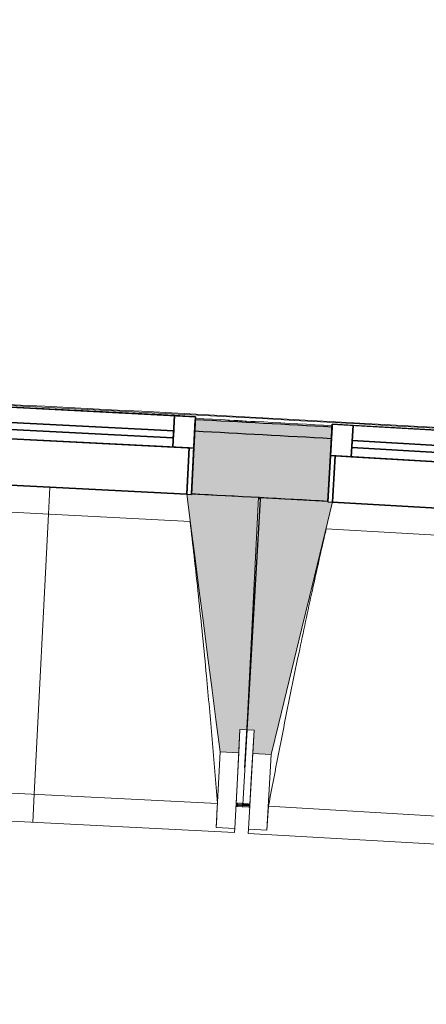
# Model space of a CAD drawing. Header units: centimetres. Extents: x -3926 to 10306, y -31136 to 469.
# Tile 33 of 148: x -1467 to -1380, y -2181 to -1969. Entities that reach past the tile are written whole.
import ezdxf

# ---------------------------------------------------------------- set-up
doc = ezdxf.new("R2010")
doc.units = ezdxf.units.CM
doc.linetypes.add('Tiret_2_', pattern=[0.25, 0.125, -0.125])
for name, color, linetype, lineweight in [('0-1', 7, 'Continuous', 5), ('COTGEN', 7, 'Continuous', 30), ('COTGEN-50', 7, 'Continuous', 30), ('MENUISERIES', 7, 'Continuous', 18), ('MENUISERIES-1', 7, 'Continuous', 25), ('MUR', 7, 'Continuous', 25), ('OSSATURE', 7, 'Continuous', 18), ('OSSATURE_C', 7, 'Continuous', 18), ('SERRU', 7, 'Continuous', 18), ('SERRU-traverse', 7, 'Continuous', 18), ('SOL', 7, 'Continuous', 25), ('Z', 7, 'Continuous', 18)]:
    doc.layers.add(name, color=color, linetype=linetype, lineweight=lineweight)
doc.layers.add('A-ANNO-NPLT', color=7, linetype='Continuous', lineweight=25, plot=False)
for name, color, linetype, lineweight, true_color in [('A-GLAZ-GLAS', 7, 'Continuous', 25, 0x5c63b1), ('ANNOTATIONS-6', 4, 'Tiret_2_', 100, 0x00ffff), ('HACHURE_C-1', 6, 'Continuous', 25, 0xff00ff), ('HACHURE_C-2', 6, 'Continuous', 5, 0xff00ff), ('MENUISERIES-2', 7, 'Continuous', 25, 0x5c63b1), ('MUR_C-1', 6, 'Continuous', 25, 0xff00ff), ('OSSATURE-1', 7, 'Continuous', 5, 0x787878), ('OSSATURE-2', 5, 'Continuous', 25, 0x0000ff)]:
    doc.layers.add(name, color=color, linetype=linetype, lineweight=lineweight, true_color=true_color)
doc.styles.add('Trebuchet MS_1', font='trebuc.ttf', dxfattribs={"height": 12})
doc.dimstyles.new('Cotes_linéaires', dxfattribs={"dimscale": 30.48, "dimtxt": 12.371411, "dimasz": 0.520833, "dimexe": 0.328084, "dimexo": 0, "dimgap": 0.246063, "dimtad": 1, "dimlfac": 0.01, "dimrnd": 0.01, "dimzin": 0, "dimdsep": 46, "dimtxsty": 'Trebuchet MS_1', "dimblk1": 'OBLIQUE', "dimblk2": 'OBLIQUE', "dimsah": 1, "dimcen": 0.09, "dimazin": 0, "dimtfac": 1, "dimtdec": 4, "dimtix": 1, "dimtmove": 0, "dimatfit": 3, "dimfxl": 1, "dimtvp": 1, "dimtfill": 1, "dimtolj": 1, "dimtzin": 0, "dimarcsym": 2})

# ---------------------------------------------------------------- blocks, each defined once
blk = doc.blocks.new('XXX_VIDE FENETRE - 590-389517-2021_015_1113_DCE_1_100_N0_cloison')
at = {"layer": 'A-ANNO-NPLT'}
for p, q in [((-30.51, 0), (-30.51, -10)), ((-29.51, 0), (-30.51, 0)), ((-29.51, -10), (-29.51, 0)), ((30.51, 0), (29.51, 0)), ((29.51, 0), (29.51, -10)), ((30.51, -10), (30.51, 0)), ((-30.51, -10), (-29.51, -10)), ((-26.01, -10), (-30.51, -10)), ((-30.51, -10), (-30.51, -16.75)), ((-26.01, -16.75), (-26.01, -10)), ((26.01, -10), (26.01, -16.75)), ((30.51, -10), (26.01, -10)), ((29.51, -10), (30.51, -10)), ((30.51, -16.75), (30.51, -10)), ((-30.51, -16.75), (-26.01, -16.75)), ((26.01, -16.75), (30.51, -16.75))]:
    blk.add_line(p, q, dxfattribs=at)
at = {"layer": 'A-GLAZ-GLAS'}
for p, q in [((26.01, -12), (-26.01, -12)), ((-26.01, -12), (-26.01, -13.5)), ((26.01, -13.5), (26.01, -12)), ((-26.01, -13.5), (26.01, -13.5))]:
    blk.add_line(p, q, dxfattribs=at)
at = {"layer": 'MENUISERIES-1'}
for p, q in [((-29.51, 0), (29.51, 0)), ((29.51, 0), (-29.51, 0)), ((-30.51, -10), (-30.51, -0.07)), ((-29.51, -0.07), (-29.51, -10)), ((29.51, -10), (29.51, -0.07)), ((30.51, -0.07), (30.51, -10)), ((30.51, -10), (-30.51, -10)), ((-30.51, -16.75), (-30.51, -10)), ((-30.51, -10), (30.51, -10)), ((-29.51, -10), (29.51, -10)), ((-26.01, -10), (-26.01, -16.75)), ((26.01, -10), (-26.01, -10)), ((26.01, -16.75), (26.01, -10)), ((30.51, -10), (30.51, -16.75)), ((30.51, -16.75), (-30.51, -16.75)), ((-26.01, -16.75), (26.01, -16.75))]:
    blk.add_line(p, q, dxfattribs=at)
at = {"layer": 'MENUISERIES-2'}
for p, q in [((-26.01, -13.5), (-26.01, -12)), ((-26.01, -12), (26.01, -12)), ((26.01, -12), (26.01, -13.5)), ((26.01, -13.5), (-26.01, -13.5))]:
    blk.add_line(p, q, dxfattribs=at)
blk = doc.blocks.new('Garde-corps - Garde-corps-508221-2021_015_1113_DCE_1_100_N0_cloison')
at = {"layer": 'SERRU-traverse'}
for p, q in [((-1416.32, -2055.34), (-1422.43, -2054.94)), ((-1400.05, -2056.44), (-1400.51, -2056.41)), ((-1400.51, -2056.41), (-1400.05, -2056.44))]:
    blk.add_line(p, q, dxfattribs=at)
for radius, start, end in [(13044.68, 85.301593, 87.259515), (13044.86, 85.791063, 87.258723), (13043.97, 86.825999, 86.955563)]:
    blk.add_arc((-2122.26, -15080.1), radius, start, end, dxfattribs=at)
blk = doc.blocks.new('B02_ARC_rvt-1-2021_015_1113_DCE_1_100_N0_cloison')
at = {"layer": 'HACHURE_C-1'}
h = blk.add_hatch(color=256, dxfattribs=at)
h.paths.add_polyline_path([(-1055.15, -2096.21), (-1054.05, -2082.75), (-1068.54, -2081.57), (-1069.6, -2095.03), (-1061.29, -2095.7)])
h.paths.add_polyline_path([(-1130.43, -2090.24), (-1129.37, -2076.78), (-1158.42, -2074.6), (-1159.38, -2088.06), (-1130.44, -2090.24)])
h.paths.add_polyline_path([(-1220.25, -2083.69), (-1219.28, -2070.23), (-1248.86, -2068.21), (-1249.74, -2081.68), (-1220.26, -2083.69)])
h.paths.add_polyline_path([(-1310.63, -2077.74), (-1309.76, -2064.27), (-1339.28, -2062.46), (-1340.06, -2075.93), (-1310.63, -2077.74)])
h.paths.add_polyline_path([(-1400.97, -2072.41), (-1400.2, -2058.94), (-1429.63, -2057.34), (-1430.31, -2070.82), (-1400.98, -2072.41)])
h.paths.add_polyline_path([(-1491.26, -2067.72), (-1490.57, -2054.24), (-1520.06, -2052.84), (-1520.66, -2066.33), (-1491.26, -2067.72)])
h.paths.add_polyline_path([(-1581.62, -2063.65), (-1581.03, -2050.17), (-1610.53, -2048.97), (-1611.03, -2062.46), (-1581.62, -2063.65)])
h.paths.add_polyline_path([(-1672.01, -2060.21), (-1671.51, -2046.72), (-1701.02, -2045.74), (-1701.42, -2059.23), (-1672.01, -2060.21)])
h.paths.add_polyline_path([(-1762.41, -2057.4), (-1762.01, -2043.91), (-1791.53, -2043.12), (-1791.84, -2056.62), (-1762.42, -2057.4)])
h.paths.add_polyline_path([(-1852.84, -2055.22), (-1852.53, -2041.72), (-1882.05, -2041.14), (-1882.27, -2054.64), (-1852.84, -2055.22)])
h.paths.add_polyline_path([(-2311.15, -2053.8), (-2305.19, -2053.71), (-2305.39, -2040.22), (-2311.36, -2040.3), (-2311.18, -2051.86)])
h.paths.add_polyline_path([(-1943.28, -2053.66), (-1943.12, -2040.16), (-1972.5, -2039.79), (-1972.62, -2053.29), (-1943.28, -2053.66)])
h.paths.add_polyline_path([(-2244.18, -2053), (-2214.68, -2052.76), (-2214.76, -2039.26), (-2244.33, -2039.5), (-2244.19, -2051.86)])
h.paths.add_polyline_path([(-2033.64, -2052.73), (-2033.55, -2039.23), (-2063.2, -2039.06), (-2063.14, -2052.56), (-2033.64, -2052.73)])
h.paths.add_polyline_path([(-2153.66, -2052.47), (-2124.16, -2052.43), (-2124.24, -2038.93), (-2153.72, -2038.97), (-2153.66, -2051.86)])
at = {"layer": 'HACHURE_C-2'}
h = blk.add_hatch(color=256, dxfattribs=at)
h.paths.add_polyline_path([(-1054.05, -2082.75), (-1053.84, -2080.26), (-1068.34, -2079.08), (-1068.54, -2081.57), (-1061.09, -2082.18)])
h.paths.add_polyline_path([(-1129.37, -2076.78), (-1129.17, -2074.29), (-1158.24, -2072.1), (-1158.42, -2074.6), (-1129.65, -2076.76)])
h.paths.add_polyline_path([(-1219.28, -2070.23), (-1219.1, -2067.74), (-1248.7, -2065.71), (-1248.86, -2068.21), (-1219.54, -2070.21)])
h.paths.add_polyline_path([(-1309.76, -2064.27), (-1309.59, -2061.77), (-1339.13, -2059.96), (-1339.28, -2062.46), (-1309.99, -2064.25)])
h.paths.add_polyline_path([(-1400.2, -2058.94), (-1400.05, -2056.44), (-1429.5, -2054.84), (-1429.63, -2057.34), (-1400.4, -2058.92)])
h.paths.add_polyline_path([(-1490.57, -2054.24), (-1490.44, -2051.74), (-1500.91, -2051.27), (-1501.11, -2053.73), (-1490.75, -2054.23)])
h.paths.add_polyline_path([(-1508.11, -2053.4), (-1507.9, -2050.91), (-1519.95, -2050.34), (-1520.06, -2052.84), (-1508.53, -2053.38)])
h.paths.add_polyline_path([(-1581.03, -2050.17), (-1580.92, -2047.67), (-1610.44, -2046.48), (-1610.53, -2048.97), (-1581.18, -2050.16)])
h.paths.add_polyline_path([(-1671.51, -2046.72), (-1671.41, -2044.22), (-1700.94, -2043.24), (-1701.02, -2045.74), (-1671.64, -2046.72)])
h.paths.add_polyline_path([(-1762.01, -2043.91), (-1761.94, -2041.41), (-1791.47, -2040.63), (-1791.53, -2043.12), (-1762.12, -2043.9)])
h.paths.add_polyline_path([(-1852.53, -2041.72), (-1852.53, -2039.22), (-1882.01, -2038.64), (-1882, -2041.14), (-1852.61, -2041.72)])
h.paths.add_polyline_path([(-2308.86, -2040.27), (-2305.35, -2040.22), (-2305.39, -2037.72), (-2308.9, -2037.77)])
h.paths.add_polyline_path([(-1943.06, -2040.16), (-1943.06, -2037.66), (-1972.48, -2037.29), (-1972.47, -2039.79), (-1943.12, -2040.16)])
h.paths.add_polyline_path([(-2244.33, -2039.5), (-2214.74, -2039.26), (-2214.76, -2036.76), (-2244.36, -2037)])
h.paths.add_polyline_path([(-2033.52, -2039.23), (-2033.55, -2036.73), (-2063.21, -2036.56), (-2063.19, -2039.06), (-2033.55, -2039.23)])
h.paths.add_polyline_path([(-2153.72, -2038.97), (-2124.22, -2038.93), (-2124.24, -2036.43), (-2153.73, -2036.47)])
at = {"layer": 'MUR'}
for p, q in [((-1430.31, -2070.82), (-1429.5, -2054.84)), ((-1400.05, -2056.44), (-1400.97, -2072.41))]:
    blk.add_line(p, q, dxfattribs=at)
at = {"layer": 'MUR_C-1'}
for p, q in [((-1429.5, -2054.84), (-1430.31, -2070.82)), ((-1400.97, -2072.41), (-1400.05, -2056.44))]:
    blk.add_line(p, q, dxfattribs=at)
for radius, start, end in [(13043.67, 86.826002, 86.955561), (13041.17, 86.826028, 86.955535), (13027.67, 86.826166, 86.955396)]:
    blk.add_arc((-2122.26, -15080.1), radius, start, end, dxfattribs=at)
at = {"layer": 'SOL'}
for p, q in [((-1415.45, -2071.83), (-1415.86, -2071.81)), ((-1415.86, -2071.81), (-1415.45, -2071.83))]:
    blk.add_line(p, q, dxfattribs=at)
at = {"layer": 'MENUISERIES'}
for p, rotation in [((-1460.79, -2069.38), 177.0898907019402), ((-1370.52, -2074.29), 176.6926216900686)]:
    blk.add_blockref('XXX_VIDE FENETRE - 590-389517-2021_015_1113_DCE_1_100_N0_cloison', p, dxfattribs=dict(at, rotation=rotation))
at = {"layer": 'SERRU'}
blk.add_blockref('Garde-corps - Garde-corps-508221-2021_015_1113_DCE_1_100_N0_cloison', (0, 0), dxfattribs=at)
blk = doc.blocks.new('20_MUR PREFA_01 - MODULE_01 B-3165811-2021_015_1113_DCE_1_100_N0_cloison')
at = {"layer": 'Z'}
for p, q in [((0, 72.21), (0, 66.14)), ((0, 66.14), (0, 5.85)), ((0, 0.07), (0, 5.85))]:
    blk.add_line(p, q, dxfattribs=at)
blk = doc.blocks.new('B02_DC_STR_rvt-1-2021_015_1113_DCE_1_100_N0_cloison')
at = {"layer": 'OSSATURE-1'}
for points in [[(-1420.14, -2126.47), (-1419.88, -2121.47), (-1418.38, -2121.55), (-1415.85, -2071.6), (-1430.32, -2070.87), (-1430.32, -2070.93), (-1431.31, -2070.93), (-1424.13, -2126.26)], [(-1413.13, -2126.86), (-1399.98, -2072.59), (-1400.98, -2072.53), (-1400.98, -2072.46), (-1415.44, -2071.62), (-1418.33, -2121.55), (-1416.83, -2121.64), (-1417.12, -2126.63), (-1416.83, -2126.65)]]:
    blk.add_hatch(color=256, dxfattribs=at).paths.add_polyline_path(points)
at = {"layer": 'ANNOTATIONS-6'}
blk.add_line((-1417.76, -2137.79), (-1420.7, -2137.63), dxfattribs=at)
at = {"layer": 'MUR'}
blk.add_line((-1417.31, -2100.42), (-1417.11, -2100.43), dxfattribs=at)
at = {"layer": 'OSSATURE'}
for p, q in [((-1490.27, -2067.89), (-1431.32, -2070.88)), ((-1399.98, -2072.59), (-1341.06, -2075.99)), ((-1430.6, -2076.71), (-1491.57, -2073.61)), ((-1340.38, -2081.82), (-1401.33, -2078.3)), ((-1419.88, -2121.47), (-1420.42, -2131.94)), ((-1419.26, -2137.6), (-1418.33, -2121.55)), ((-1418.38, -2121.55), (-1418.8, -2129.73)), ((-1417.44, -2132.11), (-1416.83, -2121.64)), ((-1424.13, -2126.26), (-1424.96, -2142.53)), ((-1420.14, -2126.47), (-1420.96, -2142.73)), ((-1418.06, -2142.89), (-1417.12, -2126.63)), ((-1414.07, -2143.12), (-1413.13, -2126.86)), ((-1420.42, -2131.94), (-1420.7, -2137.53)), ((-1503.57, -2133.37), (-1424.72, -2137.38)), ((-1417.76, -2137.69), (-1417.44, -2132.11)), ((-1420.7, -2137.64), (-1420.71, -2137.74)), ((-1420.71, -2137.74), (-1419.27, -2137.81)), ((-1419.27, -2137.81), (-1419.26, -2137.71)), ((-1419.27, -2137.81), (-1417.77, -2137.9)), ((-1417.77, -2137.9), (-1417.76, -2137.79)), ((-1413.74, -2137.98), (-1334.92, -2142.53)), ((-1507.9, -2139.22), (-1421.01, -2143.64)), ((-1424.96, -2142.53), (-1424.96, -2142.5)), ((-1420.96, -2142.73), (-1424.96, -2142.53)), ((-1420.96, -2142.71), (-1421.01, -2143.64)), ((-1418.11, -2143.8), (-1418.06, -2142.87)), ((-1418.11, -2143.8), (-1331.26, -2148.81)), ((-1414.07, -2143.12), (-1418.06, -2142.89)), ((-1414.06, -2143.1), (-1414.07, -2143.12))]:
    blk.add_line(p, q, dxfattribs=at)
at = {"layer": 'OSSATURE', "flags": 128}
for points in [[(-1424.96, -2142.5), (-1424.91, -2141.48), (-1424.86, -2140.45), (-1424.82, -2139.43), (-1424.77, -2138.4), (-1424.72, -2137.38)], [(-1413.74, -2137.98), (-1413.81, -2139), (-1413.87, -2140.02), (-1413.93, -2141.05), (-1414, -2142.07), (-1414.06, -2143.1)]]:
    blk.add_lwpolyline(points, dxfattribs=at)
at = {"layer": 'OSSATURE'}
for points, knots in [([(-1424.72, -2137.38), (-1425.08, -2132.79), (-1425.64, -2125.93), (-1426.45, -2116.77), (-1427.13, -2109.33), (-1427.91, -2101.32), (-1428.8, -2092.73), (-1429.7, -2084.53), (-1430.32, -2079.19), (-1430.61, -2076.71)], [0, 0, 0, 0, 0.2222222, 0.3333333, 0.4444444, 0.5833333, 0.7222222, 0.8611111, 0.9816328, 0.9816328, 0.9816328, 0.9816328]), ([(-1401.32, -2078.3), (-1402.27, -2082.41), (-1403.7, -2088.78), (-1405.58, -2097.41), (-1407.14, -2104.72), (-1408.77, -2112.6), (-1411.04, -2123.87), (-1412.68, -2132.33), (-1413.74, -2137.98)], [0.0183454, 0.0183454, 0.0183454, 0.0183454, 0.2222222, 0.3333333, 0.4444444, 0.5833333, 0.7222222, 1, 1, 1, 1])]:
    blk.add_open_spline(points, degree=3, knots=knots, dxfattribs=at)
at = {"layer": 'OSSATURE_C'}
for p, q in [((-1415.85, -2071.6), (-1430.32, -2070.86)), ((-1418.38, -2121.55), (-1415.85, -2071.6)), ((-1415.44, -2071.62), (-1418.33, -2121.55)), ((-1400.98, -2072.46), (-1415.44, -2071.62)), ((-1420.14, -2126.47), (-1419.88, -2121.47)), ((-1419.88, -2121.47), (-1418.38, -2121.55)), ((-1418.33, -2121.55), (-1416.83, -2121.64)), ((-1416.83, -2121.64), (-1417.12, -2126.63)), ((-1424.13, -2126.26), (-1420.14, -2126.47)), ((-1417.12, -2126.63), (-1413.13, -2126.86))]:
    blk.add_line(p, q, dxfattribs=at)
at = {"layer": 'OSSATURE_C', "flags": 128}
for points in [[(-1431.33, -2070.81), (-1430.43, -2077.74), (-1429.53, -2084.68), (-1428.63, -2091.61), (-1427.73, -2098.54), (-1426.83, -2105.47), (-1425.93, -2112.4), (-1425.03, -2119.33), (-1424.13, -2126.26)], [(-1413.13, -2126.86), (-1411.48, -2120.07), (-1409.84, -2113.28), (-1408.19, -2106.48), (-1406.55, -2099.69), (-1404.9, -2092.9), (-1403.26, -2086.1), (-1401.61, -2079.31), (-1399.97, -2072.52)]]:
    blk.add_lwpolyline(points, dxfattribs=at)
at = {"layer": 'SOL'}
for p, q in [((-1418.8, -2129.73), (-1415.46, -2071.91)), ((-1420.7, -2137.63), (-1417.76, -2137.79)), ((-1417.76, -2137.69), (-1419.26, -2137.6)), ((-1417.76, -2137.79), (-1417.76, -2137.69))]:
    blk.add_line(p, q, dxfattribs=at)
at = {"layer": 'OSSATURE-2', "rotation": 177.089890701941}
blk.add_blockref('20_MUR PREFA_01 - MODULE_01 B-3165811-2021_015_1113_DCE_1_100_N0_cloison', (-1460.79, -2069.32), dxfattribs=at)
blk = doc.blocks.new('DIMBLOCK37-2021_015_1113_DCE_1_100_N0_cloison')
at = {"layer": 'COTGEN-50'}
for p, q in [((-2316.94, -1513.79), (-2317.24, -1493.8)), ((-2316.94, -1513.79), (-2316.78, -1523.79)), ((-1447.88, -1543.1), (-1446.23, -1523.17)), ((-1447.88, -1543.1), (-1448.71, -1553.06)), ((-1447.88, -1543.1), (-1447.88, -1543.1))]:
    blk.add_line(p, q, dxfattribs=at)
at = {"layer": 'COTGEN-50', "lineweight": 70}
for p, q in [((-2316.94, -1513.79), (-2309.12, -1505.74)), ((-2316.94, -1513.79), (-2324.75, -1521.85)), ((-1447.88, -1543.1), (-1439.32, -1535.84)), ((-1447.88, -1543.1), (-1456.45, -1550.35))]:
    blk.add_line(p, q, dxfattribs=at)
at = {"layer": 'COTGEN-50'}
blk.add_arc((-2180.92, -10380.95), 8868.2, 85.258613, 90.878841, dxfattribs=at)
blk.add_arc((-2180.92, -10380.95), 8868.2, 85.258613, 90.878841, dxfattribs=at)
at = {"layer": 'COTGEN-50', "color": 0, "insert": (-1901.92, -1494.25), "char_height": 12, "width": 49.5695, "attachment_point": 1, "rotation": 358.0687, "line_spacing_factor": 1.048425, "style": 'Trebuchet MS_1', "bg_fill": 3, "box_fill_scale": 1.25, "bg_fill_color": 256, "bg_fill_true_color": 13158600, "bg_fill_transparency": 0}
blk.add_mtext('5.62°', dxfattribs=at)
blk = doc.blocks.new('_Oblique')
at = {"color": 0, "linetype": 'ByBlock', "lineweight": -2}
blk.add_line((-0.5, -0.5), (0.5, 0.5), dxfattribs=at)
blk = doc.blocks.new('DIMBLOCK38-2021_015_1113_DCE_1_100_N0_cloison')
at = {"layer": 'COTGEN-50'}
for p, q in [((-1438.41, -1543.79), (-1436.76, -1523.85)), ((-1438.41, -1543.79), (-1439.24, -1553.75)), ((-1004.12, -1583.33), (-1002.15, -1563.43)), ((-1004.12, -1583.33), (-1005.11, -1593.28)), ((-1004.12, -1583.33), (-1004.12, -1583.33))]:
    blk.add_line(p, q, dxfattribs=at)
at = {"layer": 'COTGEN-50', "lineweight": 70}
for p, q in [((-1438.41, -1543.79), (-1429.84, -1536.53)), ((-1438.41, -1543.79), (-1446.98, -1551.04)), ((-1004.12, -1583.33), (-995.44, -1576.22)), ((-1004.12, -1583.33), (-1012.8, -1590.45))]:
    blk.add_line(p, q, dxfattribs=at)
at = {"layer": 'COTGEN-50'}
blk.add_arc((-3675.63, -28517.07), 27065.91, 84.335457, 85.258613, dxfattribs=at)
blk.add_arc((-3675.63, -28517.07), 27065.91, 84.335457, 85.258613, dxfattribs=at)
at = {"layer": 'COTGEN-50', "color": 0, "insert": (-1239.68, -1538.05), "char_height": 12, "width": 49.5695, "attachment_point": 1, "rotation": 354.797, "line_spacing_factor": 1.048425, "style": 'Trebuchet MS_1', "bg_fill": 3, "box_fill_scale": 1.25, "bg_fill_color": 256, "bg_fill_true_color": 13158600, "bg_fill_transparency": 0}
blk.add_mtext('0.92°', dxfattribs=at)
blk = doc.blocks.new('DIMBLOCK39-2021_015_1113_DCE_1_100_N0_cloison')
at = {"layer": 'COTGEN-50'}
for p, q in [((-994.52, -1582.81), (-992.55, -1562.91)), ((-994.52, -1582.81), (-995.51, -1592.76)), ((-471.54, -1639.37), (-469.21, -1619.5)), ((-471.54, -1639.37), (-472.7, -1649.3)), ((-471.54, -1639.37), (-471.54, -1639.37))]:
    blk.add_line(p, q, dxfattribs=at)
at = {"layer": 'COTGEN-50', "lineweight": 70}
for p, q in [((-994.52, -1582.81), (-985.84, -1575.7)), ((-994.52, -1582.81), (-1003.21, -1589.93)), ((-471.54, -1639.37), (-462.73, -1632.41)), ((-471.54, -1639.37), (-480.35, -1646.33))]:
    blk.add_line(p, q, dxfattribs=at)
at = {"layer": 'COTGEN-50'}
blk.add_arc((-3925.85, -31136), 29698.21, 83.320589, 84.335457, dxfattribs=at)
blk.add_arc((-3925.85, -31136), 29698.21, 83.320589, 84.335457, dxfattribs=at)
at = {"layer": 'COTGEN-50', "color": 0, "insert": (-750.98, -1584.99), "char_height": 12, "width": 49.5695, "attachment_point": 1, "rotation": 353.828, "line_spacing_factor": 1.048425, "style": 'Trebuchet MS_1', "bg_fill": 3, "box_fill_scale": 1.25, "bg_fill_color": 256, "bg_fill_true_color": 13158600, "bg_fill_transparency": 0}
blk.add_mtext('1.01°', dxfattribs=at)
blk = doc.blocks.new('DIMBLOCK41-2021_015_1113_DCE_1_100_N0_cloison')
at = {"layer": 'COTGEN-50'}
for p, q in [((-2323.02, -1117.45), (-2323.17, -1107.45)), ((-2323.02, -1117.45), (-2318.27, -1427.14)), ((1459.94, -1572.92), (1462.47, -1563.25)), ((1459.94, -1572.92), (1383.27, -1867.09)), ((1459.94, -1572.92), (1459.94, -1572.92))]:
    blk.add_line(p, q, dxfattribs=at)
at = {"layer": 'COTGEN-50', "lineweight": 70}
for p, q in [((-2323.02, -1117.45), (-2315.2, -1109.39)), ((-2323.02, -1117.45), (-2330.83, -1125.51)), ((1459.94, -1572.92), (1469.63, -1567.24)), ((1459.94, -1572.92), (1450.26, -1578.6))]:
    blk.add_line(p, q, dxfattribs=at)
at = {"layer": 'COTGEN-50'}
blk.add_arc((-2106.17, -15253.9), 14138.12, 75.390267, 90.878841, dxfattribs=at)
blk.add_arc((-2106.17, -15253.9), 14138.12, 75.390267, 90.878841, dxfattribs=at)
at = {"layer": 'COTGEN-50', "color": 0, "insert": (-438.27, -1191.48), "char_height": 12, "width": 60.1376, "attachment_point": 1, "rotation": 353.1346, "line_spacing_factor": 1.048425, "style": 'Trebuchet MS_1', "bg_fill": 3, "box_fill_scale": 1.25, "bg_fill_color": 256, "bg_fill_true_color": 13158600, "bg_fill_transparency": 0}
blk.add_mtext('15.49°', dxfattribs=at)

msp = doc.modelspace()

# ---------------------------------------------------------------- block references
at = {"layer": '0-1'}
for name in ['B02_DC_STR_rvt-1-2021_015_1113_DCE_1_100_N0_cloison', 'B02_ARC_rvt-1-2021_015_1113_DCE_1_100_N0_cloison']:
    msp.add_blockref(name, (0, 0), dxfattribs=at)

# ---------------------------------------------------------------- next in the draw order: dimensions: what is measured, and where the dimension line sits
at = {"layer": 'COTGEN'}
dim = msp.add_angular_dim_3p(base=(-1737.197, -1523.859), center=(-2180.916, -10380.954), p1=(-1446.231, -1523.167), p2=(-2317.244, -1493.797), dimstyle='Cotes_linéaires', override={"dimpost": '<>', "dimfxl": 871.507472}, dxfattribs=at)
dim.commit()
dim.dimension.update_dxf_attribs({"geometry": 'DIMBLOCK37-2021_015_1113_DCE_1_100_N0_cloison', "text_midpoint": (-1881.592, -1504.171)})

# ---------------------------------------------------------------- next in the draw order: dimensions: what is measured, and where the dimension line sits
dim = msp.add_angular_dim_3p(base=(-1148.812, -1569.373), center=(-3675.633, -28517.071), p1=(-1002.147, -1563.43), p2=(-1436.756, -1523.855), dimstyle='Cotes_linéaires', override={"dimpost": '<>', "dimfxl": 436.406534}, dxfattribs=at)
dim.commit()
dim.dimension.update_dxf_attribs({"geometry": 'DIMBLOCK38-2021_015_1113_DCE_1_100_N0_cloison', "text_midpoint": (-1219.95, -1549.116)})

# ---------------------------------------------------------------- next in the draw order: dimensions: what is measured, and where the dimension line sits
dim = msp.add_angular_dim_3p(base=(-645.756, -1619.486), center=(-3925.854, -31136.004), p1=(-469.215, -1619.503), p2=(-992.549, -1562.909), dimstyle='Cotes_linéaires', override={"dimpost": '<>', "dimfxl": 526.385297}, dxfattribs=at)
dim.commit()
dim.dimension.update_dxf_attribs({"geometry": 'DIMBLOCK39-2021_015_1113_DCE_1_100_N0_cloison', "text_midpoint": (-731.444, -1596.405)})

# ---------------------------------------------------------------- next in the draw order: dimensions: what is measured, and where the dimension line sits
dim = msp.add_angular_dim_3p(base=(214.367, -1307.524), center=(-2106.165, -15253.902), p1=(1383.266, -1867.091), p2=(-2318.266, -1427.137), dimstyle='Cotes_linéaires', override={"dimpost": '<>', "dimfxl": 3727.586726}, dxfattribs=at)
dim.commit()
dim.dimension.update_dxf_attribs({"geometry": 'DIMBLOCK41-2021_015_1113_DCE_1_100_N0_cloison', "text_midpoint": (-414.493, -1203.634)})

doc.saveas('drawing.dxf')
